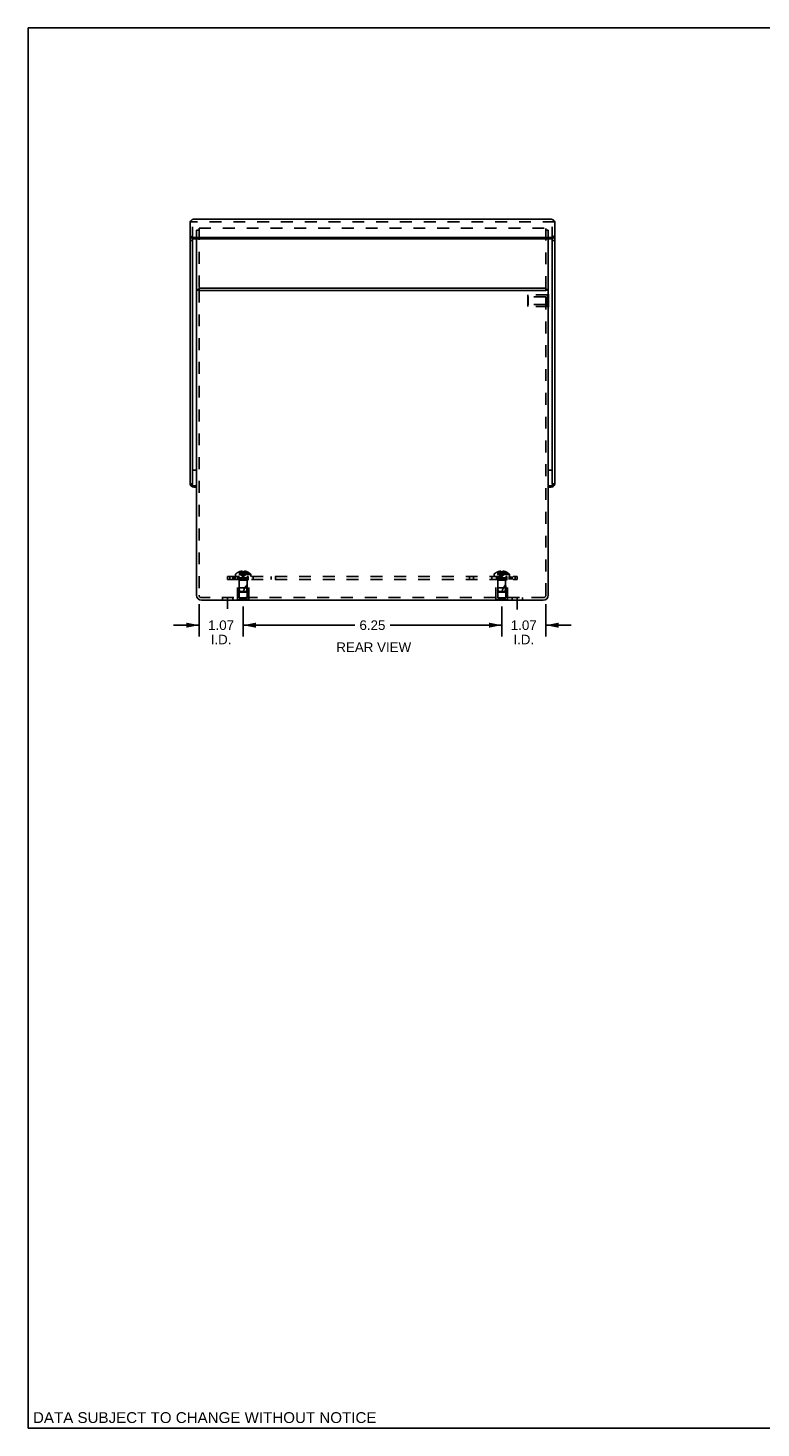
# Model space of a CAD drawing. Header units: inches. Extents: x 0 to 52.3, y 0 to 33.8.
# Tile 1 of 11: x 0 to 17.7, y 0 to 33.8. Entities that reach past the tile are written whole.
import ezdxf

# ---------------------------------------------------------------- set-up
doc = ezdxf.new("R2010")
doc.units = ezdxf.units.IN
doc.header["$LTSCALE"] = 2.876923
doc.header["$MEASUREMENT"] = 0
doc.linetypes.add('DASHED', pattern=[0.2, 0.1, -0.1])
doc.linetypes.add('HIDDEN', pattern=[0.2, 0.1, -0.1])
doc.layers.get('0').update_dxf_attribs({"linetype": 'CONTINUOUS'})
for name, color, linetype in [('DEFAULT_2', 8, 'HIDDEN'), ('DIMENSIONS', 7, 'CONTINUOUS'), ('DOOR_ASSEMBLY', 7, 'CONTINUOUS'), ('SUBPANEL', 7, 'CONTINUOUS')]:
    doc.layers.add(name, color=color, linetype=linetype)
doc.styles.get("Standard").update_dxf_attribs({"font": 'arial.ttf'})
doc.dimstyles.new('DIMSTYLE_1', dxfattribs={"dimtxt": 0.230769, "dimasz": 0.307692, "dimexe": 0.09, "dimexo": 0.07, "dimgap": 0.0375, "dimtad": 0, "dimtih": 1, "dimtoh": 1, "dimzin": 4, "dimdsep": 46, "dimtxsty": 'Standard', "dimblk": '_FILLED', "dimblk1": '_FILLED', "dimblk2": '_FILLED', "dimcen": 0.09, "dimadec": 3, "dimazin": 1, "dimtfac": 1, "dimtdec": 3, "dimtofl": 0, "dimtmove": 0, "dimatfit": 3, "dimldrblk": '_FILLED', "dimfxl": 0, "dimtolj": 1, "dimtzin": 4, "dimarcsym": 0})

# ---------------------------------------------------------------- blocks, each defined once
blk = doc.blocks.new('_FILLED')
at = {"color": 0, "linetype": 'ByBlock'}
blk.add_solid([(0, 0), (-1, 0.2), (-1, -0.2)], dxfattribs=at)
blk = doc.blocks.new('*D23')
at = {"layer": 'DIMENSIONS', "color": 2, "linetype": 'Continuous'}
for p, q in [((5.199, 19.859), (5.199, 19.132)), ((11.449, 19.859), (11.449, 19.132)), ((5.199, 19.409), (7.895, 19.409)), ((11.449, 19.409), (8.753, 19.409))]:
    blk.add_line(p, q, dxfattribs=at)
at = {"layer": 'DIMENSIONS', "color": 2, "linetype": 'Continuous', "xscale": 0.3076923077, "yscale": 0.3076923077, "zscale": 0.3076923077, "rotation": 180}
blk.add_blockref('_FILLED', (5.199, 19.409), dxfattribs=at)
at = {"layer": 'DIMENSIONS', "color": 2, "linetype": 'Continuous', "xscale": 0.3076923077, "yscale": 0.3076923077, "zscale": 0.3076923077}
blk.add_blockref('_FILLED', (11.449, 19.409), dxfattribs=at)
at = {"layer": 'DIMENSIONS', "color": 2, "linetype": 'Continuous', "insert": (8.324, 19.524), "char_height": 0.2308, "width": 0.62711, "attachment_point": 2, "line_spacing_factor": 0.9}
blk.add_mtext('6.25', dxfattribs=at)
blk = doc.blocks.new('*D25')
at = {"layer": 'DIMENSIONS', "color": 2, "linetype": 'Continuous'}
for p, q in [((11.449, 19.859), (11.449, 19.132)), ((12.514, 19.919), (12.514, 19.132)), ((11.449, 19.409), (10.833, 19.409)), ((12.514, 19.409), (13.129, 19.409))]:
    blk.add_line(p, q, dxfattribs=at)
at = {"layer": 'DIMENSIONS', "color": 2, "linetype": 'Continuous', "xscale": 0.3076923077, "yscale": 0.3076923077, "zscale": 0.3076923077}
blk.add_blockref('_FILLED', (11.449, 19.409), dxfattribs=at)
at = {"layer": 'DIMENSIONS', "color": 2, "linetype": 'Continuous', "xscale": 0.3076923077, "yscale": 0.3076923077, "zscale": 0.3076923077, "rotation": 180}
blk.add_blockref('_FILLED', (12.514, 19.409), dxfattribs=at)
at = {"layer": 'DIMENSIONS', "color": 2, "linetype": 'Continuous', "insert": (11.981, 19.524), "char_height": 0.2308, "width": 0.62711, "attachment_point": 2, "line_spacing_factor": 0.9}
blk.add_mtext('1.07\\PI.D.', dxfattribs=at)
blk = doc.blocks.new('*D26')
at = {"layer": 'DIMENSIONS', "color": 2, "linetype": 'Continuous'}
for p, q in [((4.134, 19.919), (4.134, 19.132)), ((5.199, 19.859), (5.199, 19.132)), ((4.134, 19.409), (3.518, 19.409)), ((5.199, 19.409), (5.814, 19.409))]:
    blk.add_line(p, q, dxfattribs=at)
at = {"layer": 'DIMENSIONS', "color": 2, "linetype": 'Continuous', "xscale": 0.3076923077, "yscale": 0.3076923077, "zscale": 0.3076923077}
blk.add_blockref('_FILLED', (4.134, 19.409), dxfattribs=at)
at = {"layer": 'DIMENSIONS', "color": 2, "linetype": 'Continuous', "xscale": 0.3076923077, "yscale": 0.3076923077, "zscale": 0.3076923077, "rotation": 180}
blk.add_blockref('_FILLED', (5.199, 19.409), dxfattribs=at)
at = {"layer": 'DIMENSIONS', "color": 2, "linetype": 'Continuous', "insert": (4.666, 19.524), "char_height": 0.2308, "width": 0.62711, "attachment_point": 2, "line_spacing_factor": 0.9}
blk.add_mtext('1.07\\PI.D.', dxfattribs=at)

msp = doc.modelspace()

# ---------------------------------------------------------------- linework, layer by layer
at = {"color": 7, "linetype": 'Continuous'}
for p, q in [((0, 0), (0, 33.8462)), ((0, 33.8462), (52.3077, 33.8462)), ((4.1338, 27.5222), (4.0738, 27.5222)), ((4.1338, 27.5072), (4.0738, 27.5072)), ((12.5138, 27.5222), (12.5738, 27.5222)), ((12.5138, 27.5072), (12.5738, 27.5072)), ((12.5778, 27.4103), (12.5738, 27.4103)), ((12.5778, 27.2543), (12.5738, 27.2543)), ((12.5778, 27.0983), (12.5738, 27.0983)), ((12.5778, 27.4103), (12.5778, 27.0983)), ((5.0428, 20.0102), (5.0428, 20.0142)), ((5.3548, 20.0102), (5.0428, 20.0102)), ((5.1988, 20.0102), (5.1988, 20.0142)), ((5.3548, 20.0102), (5.3548, 20.0142)), ((11.2928, 20.0102), (11.2928, 20.0142)), ((11.6048, 20.0102), (11.2928, 20.0102)), ((11.4488, 20.0102), (11.4488, 20.0142)), ((11.6048, 20.0102), (11.6048, 20.0142)), ((0, 0), (52.3077, 0))]:
    msp.add_line(p, q, dxfattribs=at)
at = {"color": 3, "linetype": 'Continuous'}
for p, q in [((4.0738, 20.1342), (4.0738, 28.7505)), ((12.5738, 28.7505), (12.5738, 20.1342)), ((4.1338, 27.5589), (4.1338, 27.4989)), ((4.1338, 27.5589), (12.5138, 27.5589)), ((4.1338, 27.4989), (12.5138, 27.4989)), ((12.5138, 27.5589), (12.5138, 27.4989)), ((12.4538, 20.0142), (4.1938, 20.0142))]:
    msp.add_line(p, q, dxfattribs=at)
at = {"color": 2, "linetype": 'DASHED'}
for p, q in [((4.8238, 19.8061), (4.8238, 20.3219)), ((11.8238, 19.7884), (11.8238, 20.3219))]:
    msp.add_line(p, q, dxfattribs=at)
at = {"color": 3, "linetype": 'Continuous'}
for centre, start, end in [((4.1938, 20.1342), 180, 270), ((12.4538, 20.1342), 270, 360)]:
    msp.add_arc(centre, 0.12, start, end, dxfattribs=at)
at = {"layer": 'DEFAULT_2', "color": 8, "linetype": 'HIDDEN'}
for p, q in [((4.0738, 28.7505), (4.0738, 28.9618)), ((4.1338, 28.9577), (4.0738, 28.9577)), ((4.1338, 29.0094), (4.1338, 27.5589)), ((4.1338, 29.0094), (12.5138, 29.0094)), ((12.5138, 27.5589), (12.5138, 29.0094)), ((12.5138, 28.9618), (12.5738, 28.9618)), ((12.5738, 28.9618), (12.5738, 28.7505)), ((4.1338, 27.4989), (4.1338, 20.1342)), ((12.5138, 20.1342), (12.5138, 27.4989)), ((12.5568, 27.3943), (12.0778, 27.3943)), ((12.0778, 27.1143), (12.0778, 27.3943)), ((12.0878, 27.3493), (12.0778, 27.3593)), ((12.0878, 27.1593), (12.0778, 27.1493)), ((12.5568, 27.1143), (12.0778, 27.1143)), ((12.5153, 27.3493), (12.0878, 27.3493)), ((12.0878, 27.3493), (12.0878, 27.1593)), ((12.5153, 27.1593), (12.0878, 27.1593)), ((12.5153, 27.1593), (12.5153, 27.3493)), ((12.5738, 27.4103), (12.5568, 27.4103)), ((12.5568, 27.4103), (12.5568, 27.0983)), ((12.5738, 27.2543), (12.5568, 27.2543)), ((12.5738, 27.0983), (12.5568, 27.0983)), ((5.0588, 20.5102), (5.3388, 20.5102)), ((5.0588, 20.0312), (5.0588, 20.5102)), ((5.1038, 20.5002), (5.0938, 20.5102)), ((5.2938, 20.5002), (5.1038, 20.5002)), ((5.1038, 20.0727), (5.1038, 20.5002)), ((5.2938, 20.5002), (5.3038, 20.5102)), ((5.2938, 20.0727), (5.2938, 20.5002)), ((5.3388, 20.0312), (5.3388, 20.5102)), ((11.3088, 20.5102), (11.5888, 20.5102)), ((11.3088, 20.0312), (11.3088, 20.5102)), ((11.3538, 20.5002), (11.3438, 20.5102)), ((11.5438, 20.5002), (11.3538, 20.5002)), ((11.3538, 20.0727), (11.3538, 20.5002)), ((11.5438, 20.5002), (11.5538, 20.5102)), ((11.5438, 20.0727), (11.5438, 20.5002)), ((11.5888, 20.0312), (11.5888, 20.5102)), ((12.4538, 20.0742), (4.1938, 20.0742)), ((4.6988, 20.0742), (4.6988, 20.0142)), ((4.9488, 20.0742), (4.9488, 20.0142)), ((5.3548, 20.0312), (5.0428, 20.0312)), ((5.0428, 20.0142), (5.0428, 20.0312)), ((5.1038, 20.0727), (5.2938, 20.0727)), ((5.1988, 20.0142), (5.1988, 20.0312)), ((5.3548, 20.0142), (5.3548, 20.0312)), ((11.6048, 20.0312), (11.2928, 20.0312)), ((11.2928, 20.0142), (11.2928, 20.0312)), ((11.3538, 20.0727), (11.5438, 20.0727)), ((11.4488, 20.0142), (11.4488, 20.0312)), ((11.6048, 20.0142), (11.6048, 20.0312)), ((11.6988, 20.0742), (11.6988, 20.0142)), ((11.9488, 20.0742), (11.9488, 20.0142))]:
    msp.add_line(p, q, dxfattribs=at)
for centre, start, end in [((4.1938, 20.1342), 180, 270), ((12.4538, 20.1342), 270, 360)]:
    msp.add_arc(centre, 0.06, start, end, dxfattribs=at)
at = {"layer": 'DOOR_ASSEMBLY', "color": 3, "linetype": 'Continuous'}
for p, q in [((3.9175, 28.8584), (3.9175, 29.1615)), ((3.9975, 29.2215), (12.65, 29.2215)), ((12.73, 29.1615), (12.73, 28.8584)), ((3.9175, 22.8121), (3.9175, 28.8284)), ((4.0075, 28.7805), (12.64, 28.7805)), ((12.73, 22.8121), (12.73, 28.8284)), ((3.9198, 22.8098), (3.9193, 22.8121)), ((4.0738, 22.7492), (4.0075, 22.7492)), ((12.64, 22.7492), (12.5738, 22.7492)), ((12.7282, 22.8121), (12.7278, 22.8098))]:
    msp.add_line(p, q, dxfattribs=at)
at = {"layer": 'DOOR_ASSEMBLY', "color": 8, "linetype": 'HIDDEN'}
for p, q in [((12.73, 29.1615), (3.9175, 29.1615)), ((3.9775, 28.7549), (3.9775, 29.1315)), ((12.67, 28.7549), (12.67, 29.1315))]:
    msp.add_line(p, q, dxfattribs=at)
at = {"layer": 'DOOR_ASSEMBLY', "color": 7, "linetype": 'Continuous'}
for p, q in [((3.9175, 28.8284), (3.9175, 28.8584)), ((4.0075, 28.7505), (4.0075, 28.7805)), ((12.64, 28.7505), (12.64, 28.7805)), ((12.73, 28.8284), (12.73, 28.8584)), ((3.9775, 28.7055), (3.9175, 28.7055)), ((3.9775, 22.8121), (3.9775, 28.7549)), ((12.64, 28.7505), (4.0075, 28.7505)), ((12.67, 22.8121), (12.67, 28.7549)), ((12.67, 28.7055), (12.73, 28.7055)), ((4.0738, 23.1603), (3.9775, 23.1603)), ((12.67, 23.1603), (12.5738, 23.1603)), ((3.9775, 22.8242), (3.9175, 22.8242)), ((3.9775, 22.8121), (3.9175, 22.8121)), ((4.0075, 22.7792), (4.0075, 22.7492)), ((4.0075, 22.7792), (4.0738, 22.7792)), ((12.5738, 22.7792), (12.64, 22.7792)), ((12.64, 22.7792), (12.64, 22.7492)), ((12.67, 22.8242), (12.73, 22.8242)), ((12.67, 22.8121), (12.73, 22.8121))]:
    msp.add_line(p, q, dxfattribs=at)
at = {"layer": 'DOOR_ASSEMBLY', "color": 3, "linetype": 'Continuous'}
for points in [[(3.9175, 29.1615), (3.9261, 29.1728), (3.9347, 29.1831), (3.9432, 29.1925), (3.9518, 29.2007), (3.9604, 29.2076), (3.9689, 29.2132), (3.9775, 29.2174), (3.9861, 29.2202), (3.9947, 29.2214), (3.9975, 29.2215)], [(12.65, 29.2215), (12.6529, 29.2214), (12.6614, 29.2202), (12.67, 29.2174), (12.6786, 29.2132), (12.6872, 29.2076), (12.6957, 29.2007), (12.7043, 29.1925), (12.7129, 29.1831), (12.7214, 29.1728), (12.73, 29.1615)], [(3.9175, 28.8584), (3.9181, 28.8496), (3.9198, 28.8411)], [(3.9198, 28.8411), (3.9226, 28.8327), (3.9264, 28.8246), (3.9313, 28.8169)], [(3.9313, 28.8169), (3.9372, 28.8098), (3.9439, 28.8033), (3.9514, 28.7975), (3.9596, 28.7924), (3.9685, 28.7882), (3.9778, 28.7848), (3.9875, 28.7824), (3.9974, 28.781), (4.0075, 28.7805)], [(12.64, 28.7805), (12.6502, 28.781), (12.66, 28.7824), (12.6697, 28.7848), (12.6791, 28.7882), (12.6879, 28.7924), (12.6961, 28.7975), (12.7037, 28.8033), (12.7104, 28.8098), (12.7162, 28.8169)], [(12.7162, 28.8169), (12.7211, 28.8246), (12.725, 28.8327), (12.7278, 28.8411), (12.7294, 28.8496), (12.73, 28.8584)], [(4.0075, 22.7492), (3.9974, 22.7497), (3.9875, 22.7512), (3.9778, 22.7536), (3.9685, 22.7569), (3.9596, 22.7612), (3.9514, 22.7662), (3.9439, 22.772), (3.9372, 22.7785), (3.9313, 22.7857), (3.9264, 22.7933), (3.9226, 22.8014), (3.9198, 22.8098)], [(12.7278, 22.8098), (12.725, 22.8014), (12.7211, 22.7933), (12.7162, 22.7857), (12.7104, 22.7785), (12.7037, 22.772), (12.6961, 22.7662), (12.6879, 22.7612), (12.6791, 22.7569), (12.6697, 22.7536), (12.66, 22.7512), (12.6502, 22.7497), (12.64, 22.7492)]]:
    msp.add_lwpolyline(points, dxfattribs=at)
at = {"layer": 'DOOR_ASSEMBLY', "color": 7, "linetype": 'Continuous'}
for points in [[(3.9778, 28.7548), (3.9685, 28.7582), (3.9596, 28.7624), (3.9514, 28.7675), (3.9439, 28.7733), (3.9372, 28.7798), (3.9313, 28.7869), (3.9264, 28.7946), (3.9226, 28.8027), (3.9198, 28.8111), (3.9181, 28.8196), (3.9175, 28.8284)], [(12.73, 28.8284), (12.7294, 28.8196), (12.7278, 28.8111), (12.725, 28.8027), (12.7211, 28.7946), (12.7162, 28.7869), (12.7104, 28.7798), (12.7037, 28.7733), (12.6961, 28.7675), (12.6879, 28.7624), (12.6791, 28.7582)], [(4.0075, 28.7505), (3.9974, 28.751), (3.9875, 28.7524), (3.9778, 28.7548)], [(12.6791, 28.7582), (12.6697, 28.7548), (12.66, 28.7524), (12.6502, 28.751), (12.64, 28.7505)], [(3.9342, 22.8121), (3.9372, 22.8085), (3.9439, 22.802), (3.9514, 22.7962), (3.9596, 22.7912), (3.9685, 22.7869), (3.9778, 22.7836), (3.9875, 22.7812), (3.9974, 22.7797), (4.0075, 22.7792)], [(12.64, 22.7792), (12.6502, 22.7797), (12.66, 22.7812), (12.6697, 22.7836), (12.6791, 22.7869), (12.6879, 22.7912), (12.6961, 22.7962), (12.7037, 22.802), (12.7104, 22.8085), (12.7133, 22.8121)]]:
    msp.add_lwpolyline(points, dxfattribs=at)
at = {"layer": 'SUBPANEL', "color": 8, "linetype": 'HIDDEN'}
for p, q in [((5.379, 20.6463), (5.0185, 20.6463)), ((5.0993, 20.6986), (5.0995, 20.6982)), ((5.1005, 20.6986), (5.0995, 20.6982)), ((5.1833, 20.6986), (5.1005, 20.6986)), ((5.1303, 20.6986), (5.1303, 20.7086)), ((5.1639, 20.6986), (5.1639, 20.7135)), ((5.1833, 20.6986), (5.1833, 20.7086)), ((5.1833, 20.6986), (5.1854, 20.6761)), ((5.1833, 20.6986), (5.1833, 20.6982)), ((5.1854, 20.6764), (5.1877, 20.6546)), ((5.1877, 20.6549), (5.1902, 20.6337)), ((5.2143, 20.6986), (5.2121, 20.6761)), ((5.2142, 20.6982), (5.2143, 20.6986)), ((5.2143, 20.7086), (5.2143, 20.6986)), ((5.2971, 20.6986), (5.2143, 20.6986)), ((5.2337, 20.6986), (5.2337, 20.7135)), ((5.2631, 20.7096), (5.2673, 20.7086)), ((5.2673, 20.6986), (5.2673, 20.7086)), ((5.2971, 20.6986), (5.298, 20.6982)), ((5.2983, 20.6986), (5.298, 20.6982)), ((11.629, 20.6463), (11.2685, 20.6463)), ((11.3493, 20.6986), (11.3495, 20.6982)), ((11.3505, 20.6986), (11.3495, 20.6982)), ((11.4333, 20.6986), (11.3505, 20.6986)), ((11.3803, 20.6986), (11.3803, 20.7086)), ((11.4139, 20.6986), (11.4139, 20.7135)), ((11.4333, 20.6986), (11.4333, 20.7086)), ((11.4333, 20.6986), (11.4354, 20.6761)), ((11.4333, 20.6986), (11.4333, 20.6982)), ((11.4354, 20.6764), (11.4377, 20.6546)), ((11.4377, 20.6549), (11.4402, 20.6337)), ((11.4643, 20.6986), (11.4621, 20.6761)), ((11.4642, 20.6982), (11.4643, 20.6986)), ((11.4643, 20.7086), (11.4643, 20.6986)), ((11.5471, 20.6986), (11.4643, 20.6986)), ((11.4837, 20.6986), (11.4837, 20.7135)), ((11.5173, 20.6986), (11.5173, 20.7086)), ((11.548, 20.6982), (11.5471, 20.6986)), ((11.5483, 20.6986), (11.548, 20.6982)), ((4.8238, 20.5852), (11.8238, 20.5852)), ((4.8238, 20.5852), (4.8238, 20.5102)), ((4.8238, 20.5102), (11.8238, 20.5102)), ((4.8755, 20.5852), (4.8755, 20.5102)), ((4.9488, 20.5852), (4.9488, 20.5102)), ((4.9778, 20.5852), (4.9778, 20.5102)), ((5.3853, 20.6318), (5.0123, 20.6318)), ((5.0123, 20.5852), (5.0123, 20.6318)), ((5.0178, 20.5102), (5.0178, 20.5852)), ((5.0738, 20.5102), (5.0738, 20.5852)), ((5.0898, 20.5102), (5.0898, 20.5852)), ((5.2928, 20.557), (5.1048, 20.557)), ((5.1048, 20.557), (5.1048, 20.3102)), ((5.1988, 20.3102), (5.1048, 20.3102)), ((5.1138, 20.2202), (5.1048, 20.3102)), ((5.1902, 20.6339), (5.1929, 20.6134)), ((5.1988, 20.5852), (5.1988, 20.5102)), ((5.2928, 20.3102), (5.1988, 20.3102)), ((5.1988, 20.3102), (5.2408, 20.3102)), ((5.2838, 20.2202), (5.2928, 20.3102)), ((5.2928, 20.557), (5.2928, 20.3102)), ((5.3078, 20.5102), (5.3078, 20.5852)), ((5.3238, 20.5852), (5.3238, 20.5102)), ((5.3853, 20.5852), (5.3853, 20.6318)), ((5.4407, 20.5852), (5.4407, 20.5102)), ((5.8803, 20.5852), (5.8803, 20.5102)), ((5.9816, 20.5852), (5.9816, 20.5102)), ((10.666, 20.5852), (10.666, 20.5102)), ((10.7672, 20.5852), (10.7672, 20.5102)), ((11.2068, 20.5852), (11.2068, 20.5102)), ((11.6353, 20.6318), (11.2623, 20.6318)), ((11.2623, 20.5852), (11.2623, 20.6318)), ((11.3238, 20.5852), (11.3238, 20.5102)), ((11.3398, 20.5102), (11.3398, 20.5852)), ((11.5428, 20.557), (11.3548, 20.557)), ((11.3548, 20.557), (11.3548, 20.3102)), ((11.4488, 20.3102), (11.3548, 20.3102)), ((11.3638, 20.2202), (11.3548, 20.3102)), ((11.4402, 20.6339), (11.4429, 20.6134)), ((11.4488, 20.5852), (11.4488, 20.5102)), ((11.4488, 20.3102), (11.4908, 20.3102)), ((11.5428, 20.3102), (11.4488, 20.3102)), ((11.5338, 20.2202), (11.5428, 20.3102)), ((11.5428, 20.557), (11.5428, 20.3102)), ((11.5578, 20.5102), (11.5578, 20.5852)), ((11.5738, 20.5102), (11.5738, 20.5852)), ((11.6298, 20.5102), (11.6298, 20.5852)), ((11.6353, 20.5852), (11.6353, 20.6318)), ((11.6697, 20.5852), (11.6697, 20.5102)), ((11.6988, 20.5852), (11.6988, 20.5102)), ((11.7721, 20.5852), (11.7721, 20.5102)), ((11.8238, 20.5852), (11.8238, 20.5102)), ((5.1248, 20.2102), (5.1138, 20.2202)), ((5.2838, 20.2202), (5.1138, 20.2202)), ((5.1248, 20.2102), (5.2728, 20.2102)), ((5.2728, 20.2102), (5.2838, 20.2202)), ((11.5338, 20.2202), (11.3638, 20.2202)), ((11.3748, 20.2102), (11.3638, 20.2202)), ((11.3748, 20.2102), (11.5228, 20.2102)), ((11.5228, 20.2102), (11.5338, 20.2202))]:
    msp.add_line(p, q, dxfattribs=at)
for points in [[(5.0995, 20.6982), (5.1132, 20.6761), (5.128, 20.6546), (5.144, 20.6337), (5.1611, 20.6134), (5.1794, 20.5937), (5.1988, 20.5746)], [(5.1639, 20.7135), (5.1597, 20.7133), (5.1555, 20.7129), (5.1513, 20.7124), (5.1471, 20.7118), (5.1429, 20.7112), (5.1387, 20.7104), (5.1345, 20.7096), (5.1303, 20.7086)], [(5.1303, 20.6986), (5.1397, 20.6764), (5.1499, 20.6549), (5.161, 20.6339), (5.1728, 20.6136), (5.1854, 20.5938), (5.1988, 20.5746)], [(5.1709, 20.7125), (5.1685, 20.7129), (5.1662, 20.7133), (5.1639, 20.7135)], [(5.1639, 20.6986), (5.1687, 20.6764), (5.1739, 20.6549), (5.1795, 20.6339), (5.1855, 20.6136), (5.1919, 20.5938), (5.1988, 20.5746)], [(5.1709, 20.7125), (5.1733, 20.7119), (5.1757, 20.7113), (5.1782, 20.7105), (5.1807, 20.7096), (5.1833, 20.7086)], [(5.1988, 20.6986), (5.1962, 20.6986), (5.1936, 20.6986), (5.191, 20.6985), (5.1884, 20.6984), (5.1859, 20.6983), (5.1833, 20.6982)], [(5.1884, 20.6984), (5.191, 20.6985), (5.1936, 20.6986)], [(5.2142, 20.6982), (5.2117, 20.6983), (5.2091, 20.6984), (5.2065, 20.6985), (5.204, 20.6986), (5.2014, 20.6986), (5.1988, 20.6986)], [(5.2337, 20.6986), (5.2289, 20.6764), (5.2236, 20.6549), (5.218, 20.6339), (5.212, 20.6136), (5.2056, 20.5938), (5.1988, 20.5746)], [(5.2673, 20.6986), (5.2578, 20.6764), (5.2476, 20.6549), (5.2366, 20.6339), (5.2248, 20.6136), (5.2122, 20.5938), (5.1988, 20.5746)], [(5.298, 20.6982), (5.2843, 20.6761), (5.2695, 20.6546), (5.2535, 20.6337), (5.2364, 20.6134), (5.2182, 20.5937), (5.1988, 20.5746)], [(5.2121, 20.6764), (5.2098, 20.6546), (5.2073, 20.6337), (5.2046, 20.6134), (5.2018, 20.5937), (5.1988, 20.5746)], [(5.2098, 20.6549), (5.2073, 20.6339), (5.2046, 20.6136), (5.2018, 20.5938), (5.1988, 20.5746)], [(5.2039, 20.6986), (5.2065, 20.6985), (5.2091, 20.6984)], [(5.2337, 20.7135), (5.2313, 20.7133), (5.229, 20.7129), (5.2267, 20.7125), (5.2243, 20.7119), (5.2218, 20.7113), (5.2194, 20.7105), (5.2168, 20.7096), (5.2143, 20.7086)], [(5.2631, 20.7096), (5.2589, 20.7104), (5.2547, 20.7112), (5.2505, 20.7118), (5.2463, 20.7124), (5.2421, 20.7129), (5.2379, 20.7133), (5.2337, 20.7135)], [(11.3495, 20.6982), (11.3632, 20.6761), (11.378, 20.6546), (11.394, 20.6337), (11.4111, 20.6134), (11.4294, 20.5937), (11.4488, 20.5746)], [(11.4139, 20.7135), (11.4097, 20.7133), (11.4055, 20.7129), (11.4013, 20.7124), (11.3971, 20.7118), (11.3929, 20.7112), (11.3887, 20.7104), (11.3845, 20.7096), (11.3803, 20.7086)], [(11.3803, 20.6986), (11.3897, 20.6764), (11.3999, 20.6549), (11.411, 20.6339), (11.4228, 20.6136), (11.4354, 20.5938), (11.4488, 20.5746)], [(11.4333, 20.7086), (11.4307, 20.7096), (11.4282, 20.7105), (11.4257, 20.7113), (11.4233, 20.7119), (11.4209, 20.7125), (11.4185, 20.7129), (11.4162, 20.7133), (11.4139, 20.7135)], [(11.4139, 20.6986), (11.4187, 20.6764), (11.4239, 20.6549), (11.4295, 20.6339), (11.4355, 20.6136), (11.4419, 20.5938), (11.4488, 20.5746)], [(11.4333, 20.6982), (11.4359, 20.6983), (11.4384, 20.6984), (11.441, 20.6985), (11.4436, 20.6986), (11.4462, 20.6986), (11.4488, 20.6986)], [(11.4436, 20.6986), (11.441, 20.6985), (11.4384, 20.6984)], [(11.4488, 20.6986), (11.4514, 20.6986), (11.4539, 20.6986), (11.4565, 20.6985), (11.4591, 20.6984), (11.4617, 20.6983), (11.4642, 20.6982)], [(11.4837, 20.6986), (11.4789, 20.6764), (11.4736, 20.6549), (11.468, 20.6339), (11.462, 20.6136), (11.4556, 20.5938), (11.4488, 20.5746)], [(11.5173, 20.6986), (11.5078, 20.6764), (11.4976, 20.6549), (11.4866, 20.6339), (11.4748, 20.6136), (11.4622, 20.5938), (11.4488, 20.5746)], [(11.548, 20.6982), (11.5343, 20.6761), (11.5195, 20.6546), (11.5035, 20.6337), (11.4864, 20.6134), (11.4682, 20.5937), (11.4488, 20.5746)], [(11.4621, 20.6764), (11.4598, 20.6546), (11.4573, 20.6337), (11.4546, 20.6134), (11.4518, 20.5937), (11.4488, 20.5746)], [(11.4598, 20.6549), (11.4573, 20.6339), (11.4546, 20.6136), (11.4518, 20.5938), (11.4488, 20.5746)], [(11.4591, 20.6984), (11.4565, 20.6985), (11.454, 20.6986)], [(11.4837, 20.7135), (11.4813, 20.7133), (11.479, 20.7129), (11.4767, 20.7125), (11.4743, 20.7119), (11.4718, 20.7113), (11.4694, 20.7105), (11.4668, 20.7096), (11.4643, 20.7086)], [(11.5173, 20.7086), (11.5131, 20.7096), (11.5089, 20.7104), (11.5047, 20.7112), (11.5005, 20.7118), (11.4963, 20.7124), (11.4921, 20.7129), (11.4879, 20.7133), (11.4837, 20.7135)], [(5.1929, 20.6136), (5.1957, 20.5938), (5.1988, 20.5746)], [(5.1929, 20.6134), (5.1957, 20.5937), (5.1988, 20.5746)], [(11.4429, 20.6136), (11.4457, 20.5938), (11.4488, 20.5746)], [(11.4429, 20.6134), (11.4457, 20.5937), (11.4488, 20.5746)]]:
    msp.add_lwpolyline(points, dxfattribs=at)
for centre, radius, start, end in [((5.0323, 20.6318), 0.02, 133.5138, 180), ((5.1988, 20.4564), 0.2618, 112.36129, 133.5138), ((5.1988, 20.4564), 0.2614, 105.19411, 112.08938), ((5.1988, 20.4564), 0.2614, 67.91062, 74.80589), ((5.1988, 20.4564), 0.2618, 46.4862, 67.63871), ((5.3653, 20.6318), 0.02, 0, 46.4862), ((11.2823, 20.6318), 0.02, 133.5138, 180), ((11.4488, 20.4564), 0.2618, 112.36129, 133.5138), ((11.4488, 20.4564), 0.2614, 105.19411, 112.08938), ((11.4488, 20.4564), 0.2614, 67.91062, 74.80589), ((11.4488, 20.4564), 0.2618, 46.4862, 67.63871), ((11.6153, 20.6318), 0.02, 0, 46.4862), ((5.0766, 20.557), 0.0282, 0, 90), ((5.744, 20.04), 0.5712, 142.18624, 162.66464), ((5.321, 20.557), 0.0282, 90, 180), ((11.3266, 20.557), 0.0282, 0, 90), ((11.994, 20.04), 0.5712, 142.18624, 162.66464), ((11.571, 20.557), 0.0282, 90, 180)]:
    msp.add_arc(centre, radius, start, end, dxfattribs=at)

# ---------------------------------------------------------------- texts
at = {"layer": 'DIMENSIONS', "color": 2, "linetype": 'Continuous', "attachment_point": 2, "line_spacing_factor": 0.9}
for s, insert, char_height, width in [('REAR VIEW', (8.3553, 18.992), 0.23077, 1.804976), ('DATA SUBJECT TO CHANGE WITHOUT NOTICE', (4.2707, 0.3824), 0.261538, 8.285616)]:
    msp.add_mtext(s, dxfattribs=dict(at, insert=insert, char_height=char_height, width=width))

# ---------------------------------------------------------------- dimensions: what is measured, and where the dimension line sits
at = {"layer": 'DIMENSIONS', "color": 2, "linetype": 'Continuous'}
dim = msp.add_linear_dim(base=(5.198768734, 19.4089241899), p1=(4.133768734, 19.9888553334), p2=(5.198768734, 19.9288553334), text='<>\\PI.D.', dimstyle='DIMSTYLE_1', dxfattribs=at)
dim.commit()
dim.dimension.update_dxf_attribs({"geometry": '*D26', "text_midpoint": (4.666268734, 19.2358472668), "dimtype": 160})
dim = msp.add_linear_dim(base=(11.448768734, 19.4089241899), p1=(12.513768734, 19.9888553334), p2=(11.448768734, 19.9288553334), angle=180, text='<>\\PI.D.', dimstyle='DIMSTYLE_1', dxfattribs=at)
dim.commit()
dim.dimension.update_dxf_attribs({"geometry": '*D25', "text_midpoint": (11.981268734, 19.2358472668), "dimtype": 160})
dim = msp.add_linear_dim(base=(5.1988, 19.4089), p1=(11.4488, 19.9289), p2=(5.1988, 19.9289), angle=180, dimstyle='DIMSTYLE_1', dxfattribs=at)
dim.commit()
dim.dimension.update_dxf_attribs({"geometry": '*D23', "text_midpoint": (8.323, 19.4076), "dimtype": 160})

doc.saveas('drawing.dxf')
